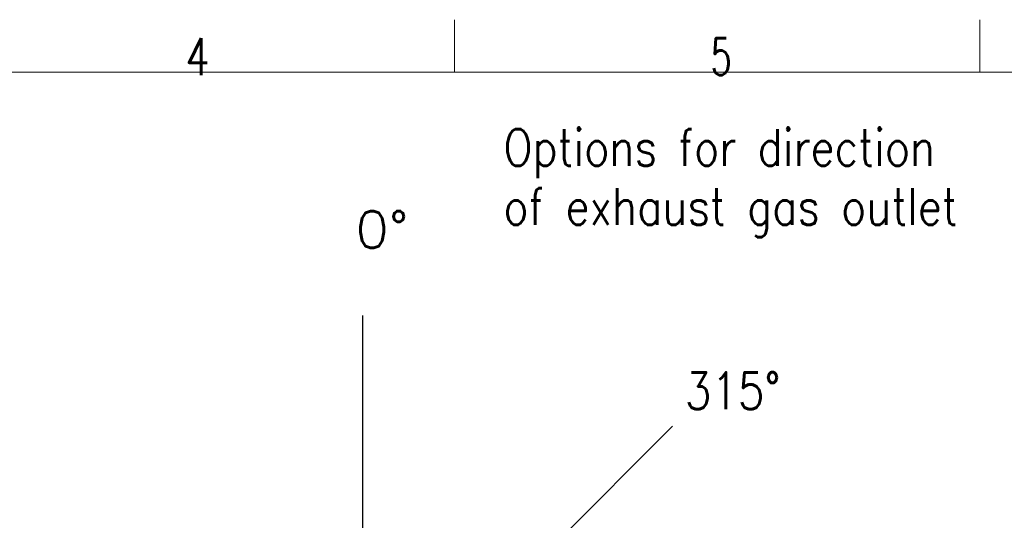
# Model space of a CAD drawing. Header units: inches. Extents: x 0 to 17820, y -10 to 12600.
# Tile 75 of 117: x 4668 to 7480, y 11171 to 12600. Entities that reach past the tile are written whole.
import ezdxf
from ezdxf.lldxf.tags import DXFTag

# ---------------------------------------------------------------- set-up
doc = ezdxf.new("R2010")
doc.units = ezdxf.units.IN
doc.layers.add('210', color=7, linetype='Continuous', true_color=0xffffff)
doc.layers.add('254', color=7, linetype='Continuous', true_color=0xffffff)
doc.styles.add('latin_extended', font='simplex.shx')
tags = doc.linetypes.add('DASHED', pattern=[25.72, 12.86, -12.86]).pattern_tags.tags
tags[6:7] = [DXFTag(74, 4), DXFTag(75, 0), DXFTag(340, '0'), DXFTag(46, 0.0), DXFTag(50, 0.0), DXFTag(44, 0.0), DXFTag(45, 0.0)]
tags[4:5] = [DXFTag(74, 4), DXFTag(75, 0), DXFTag(340, '0'), DXFTag(46, 0.0), DXFTag(50, 0.0), DXFTag(44, 0.0), DXFTag(45, 0.0)]
doc.dimstyles.get("Standard").update_dxf_attribs({"dimtxt": 0.18, "dimasz": 0.18, "dimexe": 0.18, "dimexo": 0.0625, "dimgap": 0.09, "dimtad": 0, "dimtih": 1, "dimtoh": 1, "dimdec": 4, "dimzin": 0, "dimdsep": 46, "dimtxsty": 'Standard', "dimcen": 0.09, "dimadec": 0, "dimazin": 0, "dimtfac": 1, "dimtdec": 4, "dimtofl": 0, "dimtmove": 0, "dimatfit": 3, "dimfxl": 1, "dimtolj": 1, "dimtzin": 0, "dimarcsym": 0})

# ---------------------------------------------------------------- blocks, each defined once
blk = doc.blocks.new('_U3')
at = {"layer": '254', "color": 3, "linetype": 'Continuous', "lineweight": 13, "transparency": 16777216}
for p, q in [((3912.9, 9280.7), (3912.9, 11785.7)), ((3546.1, 9280.7), (3942.9, 9280.7)), ((3912.9, 9175.7), (3912.9, 8778.6)), ((5283.1, 8673.6), (3882.9, 8673.6))]:
    blk.add_line(p, q, dxfattribs=at)
at = {"layer": '254', "color": 3, "transparency": 16777216}
for points in [[(3930.4, 9175.7), (3895.4, 9175.7), (3912.9, 9280.7)], [(3895.4, 8778.6), (3930.4, 8778.6), (3912.9, 8673.6)]]:
    blk.add_solid(points, dxfattribs=at)
at = {"layer": 'Defpoints', "color": 0, "transparency": 16777216}
for p in [(3516.1, 9280.7), (3912.9, 8673.6), (5313.1, 8673.6)]:
    blk.add_point(p, dxfattribs=at)
at = {"layer": '254', "color": 2, "lineweight": 13, "transparency": 16777216, "insert": (3755.4, 11463.2), "char_height": 105, "attachment_point": 1, "rotation": 90, "style": 'latin_extended'}
blk.add_mtext('\\A1;607', dxfattribs=at)

msp = doc.modelspace()

# ---------------------------------------------------------------- linework, layer by layer
at = {"layer": '210', "color": 7, "linetype": 'Continuous', "lineweight": 18}
for p, q in [((5910, 12450), (5910, 12600)), ((7410, 12450), (7410, 12600)), ((150, 12450), (17670, 12450))]:
    msp.add_line(p, q, dxfattribs=at)
at = {"layer": '254', "color": 172, "linetype": 'DASHED', "lineweight": 25}
for q in [(5648.09, 11755.149), (6531.973, 11439.033)]:
    msp.add_line((5648.09, 10555.149), q, dxfattribs=at)

# ---------------------------------------------------------------- texts
at = {"layer": '210', "color": 211, "linetype": 'Continuous', "lineweight": 18, "char_height": 105, "attachment_point": 7, "line_spacing_factor": 0.963855, "style": 'latin_extended'}
for s, insert in [('\\W0.7656;4', (5141.496, 12441.977)), ('\\W0.6563;5', (6641.496, 12441.977))]:
    msp.add_mtext(s, dxfattribs=dict(at, insert=insert))
at = {"layer": '254', "color": 2, "linetype": 'Continuous', "lineweight": 13, "char_height": 105, "attachment_point": 7, "line_spacing_factor": 0.963855, "style": 'latin_extended'}
for s, insert in [('\\W0.8403;Options for direction\\Pof exhaust gas outlet', (6049.375, 11979.033)), ('\\W1.0527;0%%d', (5627.206, 11948.389)), ('\\W0.8422;315%%d', (6567.429, 11488.136))]:
    msp.add_mtext(s, dxfattribs=dict(at, insert=insert))

# ---------------------------------------------------------------- dimensions: what is measured, and where the dimension line sits
at = {"layer": '254', "color": 2, "linetype": 'Continuous', "lineweight": 13}
dim = msp.add_linear_dim(base=(3912.933, 8673.649), p1=(3516.09, 9280.695), p2=(5313.09, 8673.649), angle=90, dimstyle='Standard', override={"dimscale": 30, "dimtxt": 3.5, "dimasz": 3.5, "dimexe": 1, "dimexo": 1, "dimgap": 1.75, "dimtad": 1, "dimtih": 0, "dimtoh": 0, "dimdec": 0, "dimlfac": 1, "dimzin": 8, "dimdsep": 46, "dimlunit": 2, "dimtxsty": 'latin_extended', "dimsah": 1, "dimse1": 0, "dimse2": 0, "dimsd1": 0, "dimsd2": 0, "dimclrd": 3, "dimclre": 3, "dimclrt": 2, "dimtol": 0, "dimtm": -0.1, "dimtfac": 0.714286, "dimtdec": 3, "dimtofl": 1, "dimtmove": 0, "dimtzin": 8, "dimlwd": 13, "dimlwe": 13}, dxfattribs=at)
dim.commit()
dim.dimension.update_dxf_attribs({"geometry": '_U3', "text_midpoint": (3912.933, 11598.164), "dimtype": 160})

doc.saveas('drawing.dxf')
